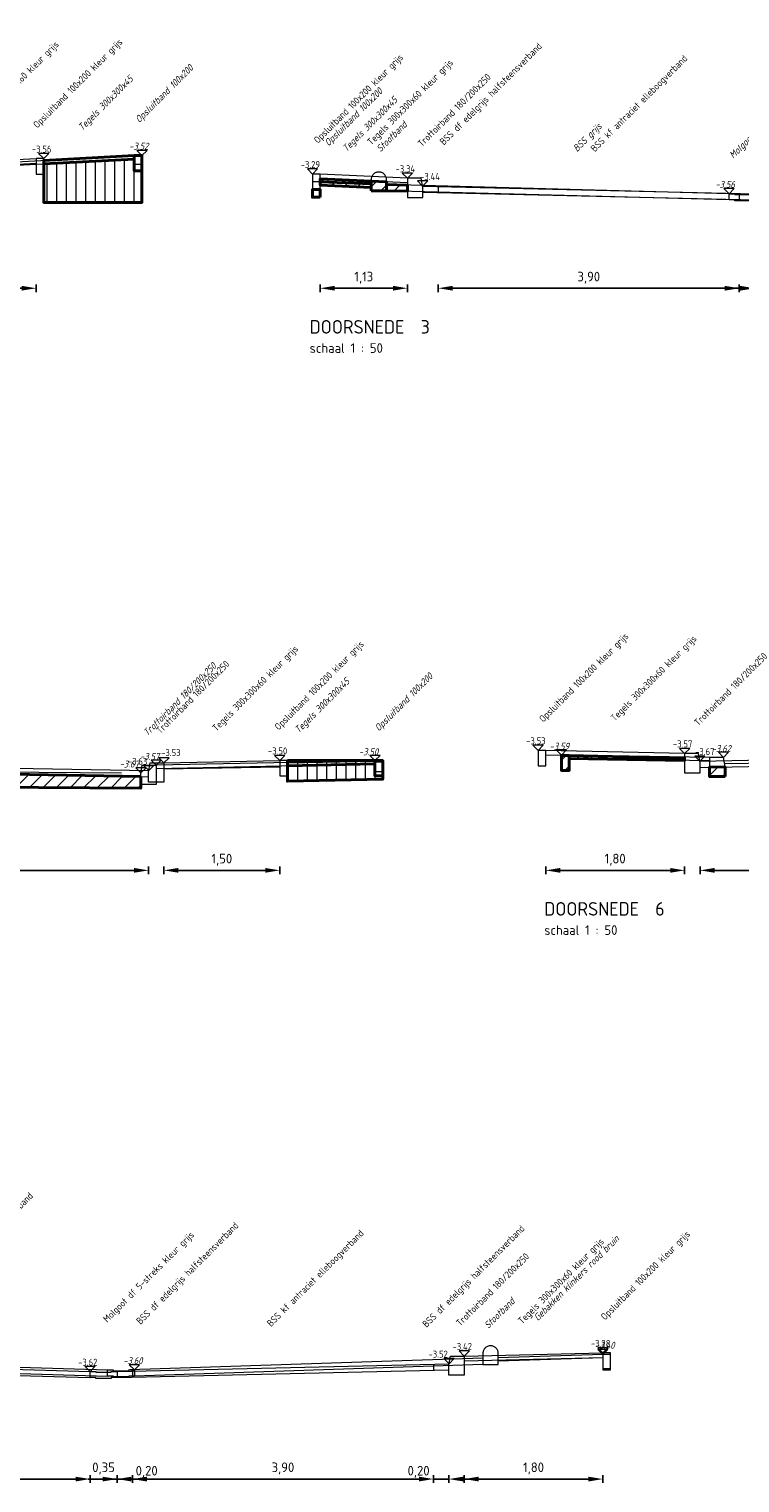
# Model space of a CAD drawing. Header units: metres. Extents: x 162359 to 162848, y 502589 to 502892.
# Tile 11 of 49: x 162817 to 162827, y 502689 to 502708. Entities that reach past the tile are written whole.
import ezdxf

# ---------------------------------------------------------------- set-up
doc = ezdxf.new("R2010")
doc.units = ezdxf.units.M
doc.linetypes.add('DGN2', pattern=[10.152526, 5.076263, -5.076263])
for name, color, linetype, lineweight in [('DD-LIJNDIKTE25', 7, 'Continuous', 13), ('N-BH-GW-GROND_ZAND_CUNETZAND-WERK-A', 7, 'Continuous', 40), ('N-WB-TEKST18', 7, 'Continuous', 13), ('N-WE-GW-OPHOGING-WERK-A-50', 92, 'Continuous', 18), ('V-BH-VH-KANTOPSLUITING_TROTTOIRBAND-SD', 6, 'Continuous', 30), ('V-WB-VERHARDING-MATERIAALGRENS', 6, 'DGN2', 0), ('X-XX-AL-M', 7, 'Continuous', 18), ('X-XX-AL-T25', 7, 'Continuous', 25), ('X-XX-AL-T35', 50, 'Continuous', 35)]:
    doc.layers.add(name, color=color, linetype=linetype, lineweight=lineweight)
doc.styles.add('ISO', font='isocp3.shx', dxfattribs={"height": 0.36})
doc.styles.add('NLCS-ISO-M50-T25', font='NLCS-ISO.ttf', dxfattribs={"height": 0.125})
doc.styles.add('NLCS-ISO-M50-T35', font='NLCS-ISO.ttf', dxfattribs={"height": 0.175})
doc.styles.add('StyleNLCS-ISO', font='NLCS-ISO.ttf')
doc.dimstyles.new('NLCS-T25-PIJL', dxfattribs={"dimscale": 20, "dimtxt": 0.0025, "dimasz": 0.00375, "dimexe": 0.001, "dimexo": 0.001, "dimgap": 0.00125, "dimtad": 1, "dimzin": 3, "dimtxsty": 'StyleNLCS-ISO', "dimsah": 1, "dimcen": 0, "dimadec": 0, "dimazin": 3, "dimtfac": 1, "dimtmove": 2, "dimatfit": 3, "dimfxl": 0.001, "dimfxlon": 1, "dimtolj": 1, "dimtzin": 0, "dimarcsym": 0})
pattern_1 = [(225, (0, 0), (0.088388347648, -0.088388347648), [])]
pattern_2 = [(90, (0, 0), (-0.125, 5e-12), [])]
pattern_3 = [(180, (0, 0), (-1e-17, -0.125), [])]

# ---------------------------------------------------------------- blocks, each defined once
blk = doc.blocks.new('*D248')
at = {"layer": 'X-XX-AL-M', "color": 0, "lineweight": -2, "transparency": 16777216}
for p, q in [((162815.981, 502704.691), (162815.981, 502704.591)), ((162817.293, 502704.641), (162816.168, 502704.641)), ((162817.481, 502704.691), (162817.481, 502704.591))]:
    blk.add_line(p, q, dxfattribs=at)
at = {"layer": 'X-XX-AL-M', "color": 0, "transparency": 16777216}
for points in [[(162816.168, 502704.672), (162816.168, 502704.61), (162815.981, 502704.641)], [(162817.293, 502704.672), (162817.293, 502704.61), (162817.481, 502704.641)]]:
    blk.add_solid(points, dxfattribs=at)
at = {"layer": 'X-XX-AL-M', "color": 7, "transparency": 16777216, "insert": (162816.731, 502704.778), "char_height": 0.125, "attachment_point": 5, "style": 'StyleNLCS-ISO'}
blk.add_mtext('\\A1;1,50', dxfattribs=at)
blk = doc.blocks.new('*D278')
at = {"layer": 'X-XX-AL-M', "color": 0, "lineweight": -2, "transparency": 16777216}
for p, q in [((162821.163, 502704.691), (162821.163, 502704.591)), ((162822.106, 502704.641), (162821.351, 502704.641)), ((162822.293, 502704.691), (162822.293, 502704.591))]:
    blk.add_line(p, q, dxfattribs=at)
at = {"layer": 'X-XX-AL-M', "color": 0, "transparency": 16777216}
for points in [[(162821.351, 502704.672), (162821.351, 502704.61), (162821.163, 502704.641)], [(162822.106, 502704.672), (162822.106, 502704.61), (162822.293, 502704.641)]]:
    blk.add_solid(points, dxfattribs=at)
at = {"layer": 'X-XX-AL-M', "color": 7, "transparency": 16777216, "insert": (162821.728, 502704.778), "char_height": 0.125, "attachment_point": 5, "style": 'StyleNLCS-ISO'}
blk.add_mtext('\\A1;1,13', dxfattribs=at)
blk = doc.blocks.new('*D279')
at = {"layer": 'X-XX-AL-M', "color": 0, "lineweight": -2, "transparency": 16777216}
for p, q in [((162822.693, 502704.691), (162822.693, 502704.591)), ((162826.406, 502704.641), (162822.881, 502704.641)), ((162826.594, 502704.691), (162826.594, 502704.591))]:
    blk.add_line(p, q, dxfattribs=at)
at = {"layer": 'X-XX-AL-M', "color": 0, "transparency": 16777216}
for points in [[(162822.881, 502704.672), (162822.881, 502704.61), (162822.693, 502704.641)], [(162826.406, 502704.672), (162826.406, 502704.61), (162826.594, 502704.641)]]:
    blk.add_solid(points, dxfattribs=at)
at = {"layer": 'X-XX-AL-M', "color": 7, "transparency": 16777216, "insert": (162824.644, 502704.778), "char_height": 0.125, "attachment_point": 5, "style": 'StyleNLCS-ISO'}
blk.add_mtext('\\A1;3,90', dxfattribs=at)
blk = doc.blocks.new('*D280')
at = {"layer": 'X-XX-AL-M', "color": 0, "lineweight": -2, "transparency": 16777216}
for p, q in [((162826.606, 502704.641), (162826.419, 502704.641)), ((162826.794, 502704.691), (162826.794, 502704.591)), ((162827.144, 502704.641), (162826.794, 502704.641)), ((162827.144, 502704.691), (162827.144, 502704.591)), ((162827.331, 502704.641), (162827.519, 502704.641))]:
    blk.add_line(p, q, dxfattribs=at)
at = {"layer": 'X-XX-AL-M', "color": 0, "transparency": 16777216}
for points in [[(162826.606, 502704.672), (162826.606, 502704.61), (162826.794, 502704.641)], [(162827.331, 502704.672), (162827.331, 502704.61), (162827.144, 502704.641)]]:
    blk.add_solid(points, dxfattribs=at)
at = {"layer": 'X-XX-AL-M', "color": 7, "transparency": 16777216, "insert": (162826.969, 502704.823), "char_height": 0.125, "attachment_point": 5, "style": 'StyleNLCS-ISO'}
blk.add_mtext('\\A1;0,35', dxfattribs=at)
blk = doc.blocks.new('*D300')
at = {"layer": 'X-XX-AL-M', "color": 0, "lineweight": -2, "transparency": 16777216}
for p, q in [((162813.438, 502697.144), (162813.438, 502697.044)), ((162818.75, 502697.094), (162813.626, 502697.094)), ((162818.938, 502697.144), (162818.938, 502697.044))]:
    blk.add_line(p, q, dxfattribs=at)
at = {"layer": 'X-XX-AL-M', "color": 0, "transparency": 16777216}
for points in [[(162813.626, 502697.125), (162813.626, 502697.063), (162813.438, 502697.094)], [(162818.75, 502697.125), (162818.75, 502697.063), (162818.938, 502697.094)]]:
    blk.add_solid(points, dxfattribs=at)
at = {"layer": 'X-XX-AL-M', "color": 7, "transparency": 16777216, "insert": (162816.188, 502697.232), "char_height": 0.125, "attachment_point": 5, "style": 'StyleNLCS-ISO'}
blk.add_mtext('\\A1;5,50', dxfattribs=at)
blk = doc.blocks.new('*D301')
at = {"layer": 'X-XX-AL-M', "color": 0, "lineweight": -2, "transparency": 16777216}
for p, q in [((162819.138, 502697.144), (162819.138, 502697.044)), ((162820.45, 502697.094), (162819.325, 502697.094)), ((162820.638, 502697.144), (162820.638, 502697.044))]:
    blk.add_line(p, q, dxfattribs=at)
at = {"layer": 'X-XX-AL-M', "color": 0, "transparency": 16777216}
for points in [[(162819.325, 502697.125), (162819.325, 502697.063), (162819.138, 502697.094)], [(162820.45, 502697.125), (162820.45, 502697.063), (162820.638, 502697.094)]]:
    blk.add_solid(points, dxfattribs=at)
at = {"layer": 'X-XX-AL-M', "color": 7, "transparency": 16777216, "insert": (162819.888, 502697.232), "char_height": 0.125, "attachment_point": 5, "style": 'StyleNLCS-ISO'}
blk.add_mtext('\\A1;1,50', dxfattribs=at)
blk = doc.blocks.new('*D173')
at = {"layer": 'X-XX-AL-M', "color": 0, "lineweight": -2, "transparency": 16777216}
for p, q in [((162824.086, 502697.144), (162824.086, 502697.044)), ((162825.699, 502697.094), (162824.274, 502697.094)), ((162825.886, 502697.144), (162825.886, 502697.044))]:
    blk.add_line(p, q, dxfattribs=at)
at = {"layer": 'X-XX-AL-M', "color": 0, "transparency": 16777216}
for points in [[(162824.274, 502697.125), (162824.274, 502697.063), (162824.086, 502697.094)], [(162825.699, 502697.125), (162825.699, 502697.063), (162825.886, 502697.094)]]:
    blk.add_solid(points, dxfattribs=at)
at = {"layer": 'X-XX-AL-M', "color": 7, "transparency": 16777216, "insert": (162824.986, 502697.232), "char_height": 0.125, "attachment_point": 5, "style": 'StyleNLCS-ISO'}
blk.add_mtext('\\A1;1,80', dxfattribs=at)
blk = doc.blocks.new('*D174')
at = {"layer": 'X-XX-AL-M', "color": 0, "lineweight": -2, "transparency": 16777216}
for p, q in [((162826.086, 502697.144), (162826.086, 502697.044)), ((162831.698, 502697.094), (162826.274, 502697.094)), ((162831.886, 502697.144), (162831.886, 502697.044))]:
    blk.add_line(p, q, dxfattribs=at)
at = {"layer": 'X-XX-AL-M', "color": 0, "transparency": 16777216}
for points in [[(162826.274, 502697.125), (162826.274, 502697.063), (162826.086, 502697.094)], [(162831.698, 502697.125), (162831.698, 502697.063), (162831.886, 502697.094)]]:
    blk.add_solid(points, dxfattribs=at)
at = {"layer": 'X-XX-AL-M', "color": 7, "transparency": 16777216, "insert": (162828.986, 502697.232), "char_height": 0.125, "attachment_point": 5, "style": 'StyleNLCS-ISO'}
blk.add_mtext('\\A1;5,80', dxfattribs=at)
blk = doc.blocks.new('*D167')
at = {"layer": 'X-XX-AL-M', "color": 0, "lineweight": -2, "transparency": 16777216}
for p, q in [((162813.322, 502689.252), (162813.322, 502689.152)), ((162817.992, 502689.202), (162813.51, 502689.202)), ((162818.18, 502689.252), (162818.18, 502689.152))]:
    blk.add_line(p, q, dxfattribs=at)
at = {"layer": 'X-XX-AL-M', "color": 0, "transparency": 16777216}
for points in [[(162813.51, 502689.233), (162813.51, 502689.171), (162813.322, 502689.202)], [(162817.992, 502689.233), (162817.992, 502689.171), (162818.18, 502689.202)]]:
    blk.add_solid(points, dxfattribs=at)
at = {"layer": 'X-XX-AL-M', "color": 7, "transparency": 16777216, "insert": (162815.751, 502689.34), "char_height": 0.125, "attachment_point": 5, "style": 'StyleNLCS-ISO'}
blk.add_mtext('\\A1;4,86', dxfattribs=at)
blk = doc.blocks.new('*D168')
at = {"layer": 'X-XX-AL-M', "color": 0, "lineweight": -2, "transparency": 16777216}
for p, q in [((162817.992, 502689.202), (162817.805, 502689.202)), ((162818.18, 502689.252), (162818.18, 502689.152)), ((162818.53, 502689.202), (162818.18, 502689.202)), ((162818.53, 502689.252), (162818.53, 502689.152)), ((162818.717, 502689.202), (162818.905, 502689.202))]:
    blk.add_line(p, q, dxfattribs=at)
at = {"layer": 'X-XX-AL-M', "color": 0, "transparency": 16777216}
for points in [[(162817.992, 502689.233), (162817.992, 502689.171), (162818.18, 502689.202)], [(162818.717, 502689.233), (162818.717, 502689.171), (162818.53, 502689.202)]]:
    blk.add_solid(points, dxfattribs=at)
at = {"layer": 'X-XX-AL-M', "color": 7, "transparency": 16777216, "insert": (162818.355, 502689.34), "char_height": 0.125, "attachment_point": 5, "style": 'StyleNLCS-ISO'}
blk.add_mtext('\\A1;0,35', dxfattribs=at)
blk = doc.blocks.new('*D169')
at = {"layer": 'X-XX-AL-M', "color": 0, "lineweight": -2, "transparency": 16777216}
for p, q in [((162818.342, 502689.202), (162818.155, 502689.202)), ((162818.53, 502689.252), (162818.53, 502689.152)), ((162818.53, 502689.202), (162818.73, 502689.202)), ((162818.73, 502689.252), (162818.73, 502689.152)), ((162818.917, 502689.202), (162819.105, 502689.202))]:
    blk.add_line(p, q, dxfattribs=at)
at = {"layer": 'X-XX-AL-M', "color": 0, "transparency": 16777216}
for points in [[(162818.342, 502689.233), (162818.342, 502689.171), (162818.53, 502689.202)], [(162818.917, 502689.233), (162818.917, 502689.171), (162818.73, 502689.202)]]:
    blk.add_solid(points, dxfattribs=at)
at = {"layer": 'X-XX-AL-M', "color": 7, "transparency": 16777216, "insert": (162818.914, 502689.296), "char_height": 0.125, "attachment_point": 5, "style": 'StyleNLCS-ISO'}
blk.add_mtext('\\A1;0,20', dxfattribs=at)
blk = doc.blocks.new('*D170')
at = {"layer": 'X-XX-AL-M', "color": 0, "lineweight": -2, "transparency": 16777216}
for p, q in [((162818.73, 502689.252), (162818.73, 502689.152)), ((162822.443, 502689.202), (162818.917, 502689.202)), ((162822.63, 502689.252), (162822.63, 502689.152))]:
    blk.add_line(p, q, dxfattribs=at)
at = {"layer": 'X-XX-AL-M', "color": 0, "transparency": 16777216}
for points in [[(162818.917, 502689.233), (162818.917, 502689.171), (162818.73, 502689.202)], [(162822.443, 502689.233), (162822.443, 502689.171), (162822.63, 502689.202)]]:
    blk.add_solid(points, dxfattribs=at)
at = {"layer": 'X-XX-AL-M', "color": 7, "transparency": 16777216, "insert": (162820.68, 502689.34), "char_height": 0.125, "attachment_point": 5, "style": 'StyleNLCS-ISO'}
blk.add_mtext('\\A1;3,90', dxfattribs=at)
blk = doc.blocks.new('*D171')
at = {"layer": 'X-XX-AL-M', "color": 0, "lineweight": -2, "transparency": 16777216}
for p, q in [((162822.443, 502689.202), (162822.255, 502689.202)), ((162822.63, 502689.252), (162822.63, 502689.152)), ((162822.63, 502689.202), (162822.83, 502689.202)), ((162822.83, 502689.252), (162822.83, 502689.152)), ((162823.018, 502689.202), (162823.205, 502689.202))]:
    blk.add_line(p, q, dxfattribs=at)
at = {"layer": 'X-XX-AL-M', "color": 0, "transparency": 16777216}
for points in [[(162822.443, 502689.233), (162822.443, 502689.171), (162822.63, 502689.202)], [(162823.018, 502689.233), (162823.018, 502689.171), (162822.83, 502689.202)]]:
    blk.add_solid(points, dxfattribs=at)
at = {"layer": 'X-XX-AL-M', "color": 7, "transparency": 16777216, "insert": (162822.438, 502689.296), "char_height": 0.125, "attachment_point": 5, "style": 'StyleNLCS-ISO'}
blk.add_mtext('\\A1;0,20', dxfattribs=at)
blk = doc.blocks.new('*D172')
at = {"layer": 'X-XX-AL-M', "color": 0, "lineweight": -2, "transparency": 16777216}
for p, q in [((162823.03, 502689.252), (162823.03, 502689.152)), ((162824.639, 502689.202), (162823.218, 502689.202)), ((162824.826, 502689.252), (162824.826, 502689.152))]:
    blk.add_line(p, q, dxfattribs=at)
at = {"layer": 'X-XX-AL-M', "color": 0, "transparency": 16777216}
for points in [[(162823.218, 502689.233), (162823.218, 502689.171), (162823.03, 502689.202)], [(162824.639, 502689.233), (162824.639, 502689.171), (162824.826, 502689.202)]]:
    blk.add_solid(points, dxfattribs=at)
at = {"layer": 'X-XX-AL-M', "color": 7, "transparency": 16777216, "insert": (162823.928, 502689.34), "char_height": 0.125, "attachment_point": 5, "style": 'StyleNLCS-ISO'}
blk.add_mtext('\\A1;1,80', dxfattribs=at)

msp = doc.modelspace()

# ---------------------------------------------------------------- hatches: boundary and pattern name
at = {"layer": 'N-WE-GW-OPHOGING-WERK-A-50'}
h = msp.add_hatch(dxfattribs=at)
h.set_pattern_fill('AGW-WERK_ONTGRAVEN-SO', color=256, scale=0.025, angle=315, pattern_type=2)
h.set_pattern_definition(pattern_2)
h.paths.add_polyline_path([(162818.753, 502706.316), (162818.753, 502706.161), (162818.853, 502706.161), (162818.853, 502705.753), (162817.581, 502705.753), (162817.581, 502706.253)])
h = msp.add_hatch(dxfattribs=at)
h.set_pattern_fill('AGW-WERK_ONTGRAVEN-SO', color=256, scale=0.025, angle=45, pattern_type=2)
h.set_pattern_definition(pattern_3)
h.paths.add_polyline_path([(162818.755, 502706.316), (162818.753, 502706.316), (162818.753, 502706.361), (162818.853, 502706.361), (162818.853, 502706.161), (162818.753, 502706.161), (162818.753, 502706.316)])
h = msp.add_hatch(dxfattribs=at)
h.set_pattern_fill('AGW-WERK_ONTGRAVEN-SO', color=256, scale=0.025, angle=90, pattern_type=2)
h.set_pattern_definition(pattern_1)
h.paths.add_polyline_path([(162821.823, 502705.993), (162821.163, 502706.021), (162821.163, 502706.06), (162821.823, 502706.029)])
h = msp.add_hatch(dxfattribs=at)
h.set_pattern_fill('AGW-WERK_ONTGRAVEN-SO', color=256, scale=0.025, angle=90, pattern_type=2)
h.set_pattern_definition(pattern_1)
h.paths.add_polyline_path([(162821.163, 502705.821), (162821.063, 502705.821), (162821.063, 502705.921), (162821.163, 502705.921)])
h = msp.add_hatch(dxfattribs=at)
h.set_pattern_fill('AGW-WERK_ONTGRAVEN-SO', color=256, scale=0.025, angle=90, pattern_type=2)
h.set_pattern_definition(pattern_1)
h.paths.add_polyline_path([(162821.823, 502705.948), (162821.163, 502705.976), (162821.163, 502706.021), (162821.823, 502705.993)])
h = msp.add_hatch(dxfattribs=at)
h.set_pattern_fill('AGW-WERK_ONTGRAVEN-SO', color=256, scale=0.025, angle=90, pattern_type=2)
h.set_pattern_definition(pattern_1)
h.paths.add_polyline_path([(162821.823, 502705.905), (162821.823, 502706.029), (162822.023, 502706.019), (162822.023, 502705.905)])
h = msp.add_hatch(dxfattribs=at)
h.set_pattern_fill('AGW-WERK_ONTGRAVEN-SO', color=256, scale=0.025, angle=90, pattern_type=2)
h.set_pattern_definition(pattern_1)
h.paths.add_polyline_path([(162822.023, 502705.905), (162822.023, 502705.985), (162822.293, 502705.978), (162822.293, 502705.898)])
h = msp.add_hatch(dxfattribs=at)
h.set_pattern_fill('AGW-WERK_ONTGRAVEN-SO', color=256, scale=0.025, angle=315, pattern_type=2)
h.set_pattern_definition(pattern_2)
h.paths.add_polyline_path([(162821.873, 502698.518), (162821.873, 502698.473), (162820.738, 502698.45), (162820.738, 502698.495)])
h = msp.add_hatch(dxfattribs=at)
h.set_pattern_fill('AGW-WERK_ONTGRAVEN-SO', color=256, scale=0.025, angle=315, pattern_type=2)
h.set_pattern_definition(pattern_2)
h.paths.add_polyline_path([(162820.738, 502698.518), (162821.873, 502698.518), (162820.738, 502698.495)], flags=17)
h = msp.add_hatch(dxfattribs=at)
h.set_pattern_fill('AGW-WERK_ONTGRAVEN-SO', color=256, scale=0.025, angle=45, pattern_type=2)
h.set_pattern_definition(pattern_3)
h.paths.add_polyline_path([(162821.873, 502698.518), (162821.973, 502698.518), (162821.973, 502698.318), (162821.873, 502698.318)])
h = msp.add_hatch(dxfattribs=at)
h.set_pattern_fill('AGW-WERK_ONTGRAVEN-SO', color=256, scale=0.025, angle=90, pattern_type=2)
h.set_pattern_definition(pattern_1)
h.paths.add_polyline_path([(162824.39, 502698.582), (162824.39, 502698.389), (162824.29, 502698.389), (162824.29, 502698.585)])
h = msp.add_hatch(dxfattribs=at)
h.set_pattern_fill('AGW-WERK_ONTGRAVEN-SO', color=256, scale=0.025, angle=90, pattern_type=2)
h.set_pattern_definition(pattern_1)
h.paths.add_polyline_path([(162824.39, 502698.544), (162824.39, 502698.582), (162825.886, 502698.549), (162825.886, 502698.519)])
h = msp.add_hatch(dxfattribs=at)
h.set_pattern_fill('AGW-WERK_ONTGRAVEN-SO', color=256, scale=0.025, angle=90, pattern_type=2)
h.set_pattern_definition(pattern_1)
h.paths.add_polyline_path([(162814.883, 502698.176), (162814.803, 502698.332), (162813.516, 502698.309), (162813.516, 502698.174)])
h.paths.add_polyline_path([(162815.937, 502698.353), (162815.848, 502698.177), (162816.181, 502698.178), (162818.837, 502698.158), (162818.837, 502698.309), (162816.19, 502698.358)])
h = msp.add_hatch(dxfattribs=at)
h.set_pattern_fill('AGW-WERK_ONTGRAVEN-SO', color=256, scale=0.025, angle=315, pattern_type=2)
h.set_pattern_definition(pattern_2)
h.paths.add_polyline_path([(162821.873, 502698.473), (162821.873, 502698.318), (162821.973, 502698.318), (162821.973, 502698.275), (162820.738, 502698.25), (162820.738, 502698.45)])
h = msp.add_hatch(dxfattribs=at)
h.set_pattern_fill('AGW-WERK_ONTGRAVEN-SO', color=256, scale=0.025, angle=90, pattern_type=2)
h.set_pattern_definition(pattern_1)
h.paths.add_polyline_path([(162826.41, 502698.309), (162826.21, 502698.309), (162826.21, 502698.432), (162826.41, 502698.436)])

# ---------------------------------------------------------------- linework, layer by layer
at = {"layer": 'DD-LIJNDIKTE25'}
for p, q in [((162815.981, 502706.251), (162817.481, 502706.321)), ((162822.293, 502706.066), (162821.163, 502706.121)), ((162822.293, 502706.006), (162821.163, 502706.06)), ((162822.49, 502705.966), (162826.794, 502705.866)), ((162822.493, 502705.886), (162826.794, 502705.786)), ((162822.693, 502705.961), (162822.693, 502705.881)), ((162826.594, 502705.871), (162826.594, 502705.791)), ((162819.138, 502698.488), (162820.638, 502698.518)), ((162825.886, 502698.609), (162824.086, 502698.649)), ((162825.886, 502698.549), (162824.086, 502698.589)), ((162819.138, 502698.408), (162820.638, 502698.438)), ((162820.738, 502698.318), (162820.738, 502698.25)), ((162821.973, 502698.318), (162821.973, 502698.275)), ((162820.738, 502698.25), (162821.973, 502698.275)), ((162823.03, 502690.797), (162824.826, 502690.837)), ((162823.03, 502690.737), (162824.826, 502690.777)), ((162818.53, 502690.597), (162822.834, 502690.697)), ((162818.53, 502690.517), (162822.83, 502690.617)), ((162818.73, 502690.602), (162818.73, 502690.522)), ((162822.63, 502690.693), (162822.63, 502690.613))]:
    msp.add_line(p, q, dxfattribs=at)
at = {"layer": 'DD-LIJNDIKTE25', "flags": 128}
for points in [[(162817.481, 502706.121), (162817.581, 502706.121), (162817.581, 502706.321), (162817.481, 502706.321), (162817.481, 502706.121)], [(162821.063, 502705.921), (162821.163, 502705.921), (162821.163, 502706.121), (162821.063, 502706.121), (162821.063, 502705.921)], [(162822.493, 502705.946), (162822.473, 502706.066), (162822.293, 502706.066), (162822.293, 502705.816), (162822.493, 502705.816), (162822.493, 502705.946)], [(162820.638, 502698.318), (162820.738, 502698.318), (162820.738, 502698.518), (162820.638, 502698.518), (162820.638, 502698.318)], [(162823.986, 502698.449), (162824.086, 502698.449), (162824.086, 502698.649), (162823.986, 502698.649), (162823.986, 502698.449)], [(162826.086, 502698.489), (162826.066, 502698.609), (162825.886, 502698.609), (162825.886, 502698.359), (162826.086, 502698.359), (162826.086, 502698.489)], [(162826.083, 502698.509), (162828.986, 502698.569), (162831.889, 502698.509)], [(162813.438, 502698.388), (162816.19, 502698.438), (162818.941, 502698.388)], [(162813.438, 502698.308), (162816.19, 502698.358), (162818.938, 502698.308)], [(162818.938, 502698.368), (162818.958, 502698.488), (162819.138, 502698.488), (162819.138, 502698.238), (162818.938, 502698.238), (162818.938, 502698.368)], [(162826.086, 502698.429), (162828.986, 502698.489), (162831.886, 502698.429)], [(162822.83, 502690.677), (162822.85, 502690.797), (162823.03, 502690.797), (162823.03, 502690.547), (162822.83, 502690.547), (162822.83, 502690.677)], [(162824.826, 502690.637), (162824.926, 502690.637), (162824.926, 502690.837), (162824.826, 502690.837), (162824.826, 502690.637)], [(162813.322, 502690.597), (162815.854, 502690.664), (162818.18, 502690.597)], [(162813.322, 502690.517), (162815.854, 502690.584), (162818.18, 502690.517)], [(162818.18, 502690.517), (162818.18, 502690.597), (162818.255, 502690.597), (162818.255, 502690.587), (162818.455, 502690.587), (162818.455, 502690.597), (162818.53, 502690.597), (162818.53, 502690.517), (162818.456, 502690.517), (162818.456, 502690.507), (162818.256, 502690.507), (162818.256, 502690.517), (162818.18, 502690.517)]]:
    msp.add_lwpolyline(points, dxfattribs=at)
at = {"layer": 'N-BH-GW-GROND_ZAND_CUNETZAND-WERK-A'}
for p, q in [((162821.823, 502706.029), (162821.823, 502705.948)), ((162820.738, 502698.518), (162821.973, 502698.518))]:
    msp.add_line(p, q, dxfattribs=at)
at = {"layer": 'N-BH-GW-GROND_ZAND_CUNETZAND-WERK-A', "flags": 128}
for points in [[(162818.753, 502706.361), (162818.753, 502706.316), (162817.581, 502706.253), (162817.581, 502706.299), (162818.753, 502706.361)], [(162818.753, 502706.161), (162818.853, 502706.161), (162818.853, 502705.753), (162817.581, 502705.753), (162817.581, 502706.253)], [(162818.753, 502706.361), (162818.853, 502706.361), (162818.853, 502706.161), (162818.753, 502706.161), (162818.753, 502706.316), (162818.755, 502706.316), (162818.753, 502706.316)], [(162821.163, 502706.021), (162821.163, 502706.06), (162821.823, 502706.029)], [(162821.163, 502705.821), (162821.063, 502705.821), (162821.063, 502705.921), (162821.163, 502705.921), (162821.163, 502705.821)], [(162821.823, 502705.948), (162821.163, 502705.976), (162821.163, 502706.021), (162821.823, 502705.993)], [(162821.823, 502705.905), (162821.823, 502706.029), (162822.023, 502706.019), (162822.023, 502705.905), (162821.823, 502705.905)], [(162822.023, 502705.905), (162822.023, 502705.985), (162822.293, 502705.978), (162822.293, 502705.898), (162822.023, 502705.905)], [(162821.873, 502698.473), (162820.738, 502698.45), (162820.738, 502698.495), (162821.873, 502698.518)], [(162821.873, 502698.518), (162820.738, 502698.495), (162820.738, 502698.518)], [(162821.873, 502698.518), (162821.973, 502698.518), (162821.973, 502698.318), (162821.873, 502698.318), (162821.873, 502698.518)], [(162824.39, 502698.582), (162824.39, 502698.389), (162824.29, 502698.389), (162824.29, 502698.585), (162824.39, 502698.582)], [(162824.39, 502698.544), (162824.39, 502698.582), (162825.886, 502698.549), (162825.886, 502698.519), (162824.39, 502698.544)], [(162818.837, 502698.309), (162818.837, 502698.158), (162816.181, 502698.178), (162815.848, 502698.177), (162815.937, 502698.353)], [(162815.937, 502698.353), (162816.19, 502698.358), (162818.837, 502698.309)], [(162821.973, 502698.318), (162821.973, 502698.275), (162820.738, 502698.25), (162820.738, 502698.45), (162821.873, 502698.473), (162821.873, 502698.318)], [(162826.41, 502698.309), (162826.21, 502698.309), (162826.21, 502698.432), (162826.41, 502698.436), (162826.41, 502698.309)]]:
    msp.add_lwpolyline(points, dxfattribs=at)
at = {"layer": 'N-WB-TEKST18', "flags": 128}
for points in [[(162817.581, 502706.321), (162817.647, 502706.387), (162817.514, 502706.387), (162817.581, 502706.321)], [(162821.063, 502706.121), (162821.129, 502706.187), (162820.997, 502706.187), (162821.063, 502706.121)], [(162822.293, 502706.066), (162822.36, 502706.132), (162822.227, 502706.132), (162822.293, 502706.066)], [(162822.49, 502705.966), (162822.556, 502706.032), (162822.424, 502706.032), (162822.49, 502705.966)], [(162823.986, 502698.649), (162824.052, 502698.715), (162823.92, 502698.715), (162823.986, 502698.649)], [(162819.138, 502698.488), (162819.204, 502698.554), (162819.072, 502698.554), (162819.138, 502698.488)], [(162820.638, 502698.518), (162820.704, 502698.584), (162820.572, 502698.584), (162820.638, 502698.518)], [(162825.886, 502698.609), (162825.952, 502698.675), (162825.82, 502698.675), (162825.886, 502698.609)], [(162826.083, 502698.509), (162826.149, 502698.575), (162826.017, 502698.575), (162826.083, 502698.509)], [(162818.941, 502698.388), (162818.875, 502698.454), (162819.007, 502698.454), (162818.941, 502698.388)], [(162823.03, 502690.797), (162823.096, 502690.864), (162822.964, 502690.864), (162823.03, 502690.797)], [(162824.826, 502690.837), (162824.893, 502690.904), (162824.76, 502690.904), (162824.826, 502690.837)], [(162818.18, 502690.597), (162818.114, 502690.664), (162818.246, 502690.664), (162818.18, 502690.597)], [(162822.834, 502690.697), (162822.9, 502690.764), (162822.767, 502690.764), (162822.834, 502690.697)]]:
    msp.add_lwpolyline(points, dxfattribs=at)
at = {"layer": 'V-BH-VH-KANTOPSLUITING_TROTTOIRBAND-SD', "linetype": 'DGN2', "lineweight": 0}
for p, q in [((162816.113, 502706.221), (162818.753, 502706.361)), ((162816.113, 502706.176), (162818.755, 502706.316)), ((162821.823, 502705.948), (162821.161, 502705.976)), ((162821.823, 502705.993), (162821.163, 502706.021)), ((162826.462, 502705.866), (162822.023, 502705.985)), ((162826.462, 502705.786), (162822.023, 502705.905)), ((162819.037, 502698.461), (162821.873, 502698.518)), ((162826.21, 502698.559), (162824.39, 502698.589)), ((162826.21, 502698.514), (162824.39, 502698.544)), ((162819.037, 502698.416), (162821.873, 502698.473)), ((162818.837, 502698.208), (162818.837, 502698.158)), ((162824.826, 502690.819), (162823.471, 502690.775)), ((162824.826, 502690.774), (162823.471, 502690.73)), ((162823.271, 502690.768), (162818.696, 502690.617)), ((162823.271, 502690.686), (162818.758, 502690.538))]:
    msp.add_line(p, q, dxfattribs=at)
at = {"layer": 'V-BH-VH-KANTOPSLUITING_TROTTOIRBAND-SD', "linetype": 'DGN2', "lineweight": 0, "flags": 128}
for points in [[(162818.753, 502706.161), (162818.853, 502706.161), (162818.853, 502706.361), (162818.753, 502706.361), (162818.753, 502706.161)], [(162821.063, 502705.821), (162821.163, 502705.821), (162821.163, 502706.021), (162821.063, 502706.021), (162821.063, 502705.821)], [(162826.462, 502705.786), (162826.462, 502705.866), (162826.537, 502705.866), (162826.537, 502705.856), (162826.737, 502705.856), (162826.737, 502705.866), (162826.812, 502705.866), (162826.812, 502705.786), (162826.738, 502705.786), (162826.738, 502705.776), (162826.538, 502705.776), (162826.538, 502705.786), (162826.462, 502705.786)], [(162821.873, 502698.318), (162821.973, 502698.318), (162821.973, 502698.518), (162821.873, 502698.518), (162821.873, 502698.318)], [(162824.29, 502698.389), (162824.39, 502698.389), (162824.39, 502698.589), (162824.29, 502698.589), (162824.29, 502698.389)], [(162826.41, 502698.439), (162826.39, 502698.559), (162826.21, 502698.559), (162826.21, 502698.309), (162826.41, 502698.309), (162826.41, 502698.439)], [(162826.403, 502698.479), (162827.874, 502698.499), (162829.358, 502698.549), (162831.923, 502698.509)], [(162813.512, 502698.374), (162816.182, 502698.378), (162818.84, 502698.358)], [(162818.837, 502698.338), (162818.857, 502698.458), (162819.037, 502698.458), (162819.037, 502698.208), (162818.837, 502698.208), (162818.837, 502698.338)], [(162813.516, 502698.174), (162816.181, 502698.178), (162818.837, 502698.158)], [(162824.826, 502690.619), (162824.926, 502690.619), (162824.926, 502690.819), (162824.826, 502690.819), (162824.826, 502690.619)], [(162813.82, 502690.657), (162814.865, 502690.724), (162818.406, 502690.617)], [(162813.82, 502690.577), (162814.866, 502690.644), (162818.406, 502690.537)], [(162818.406, 502690.537), (162818.406, 502690.617), (162818.481, 502690.617), (162818.481, 502690.607), (162818.681, 502690.607), (162818.681, 502690.617), (162818.756, 502690.617), (162818.756, 502690.537), (162818.682, 502690.537), (162818.682, 502690.527), (162818.482, 502690.527), (162818.482, 502690.537), (162818.406, 502690.537)]]:
    msp.add_lwpolyline(points, dxfattribs=at)
for points in [[(162821.823, 502705.905), (162822.023, 502705.905), (162822.023, 502706.048, 1), (162821.823, 502706.048), (162821.823, 502705.905)], [(162823.271, 502690.686), (162823.471, 502690.686), (162823.471, 502690.83, 1), (162823.271, 502690.83), (162823.271, 502690.686)]]:
    msp.add_lwpolyline(points, format="xyb", dxfattribs=at)
at = {"layer": 'V-WB-VERHARDING-MATERIAALGRENS', "flags": 128}
for points in [[(162818.853, 502706.361), (162818.919, 502706.427), (162818.786, 502706.427), (162818.853, 502706.361)], [(162826.462, 502705.866), (162826.528, 502705.932), (162826.396, 502705.932), (162826.462, 502705.866)], [(162819.037, 502698.458), (162819.103, 502698.524), (162818.971, 502698.524), (162819.037, 502698.458)], [(162821.873, 502698.518), (162821.94, 502698.584), (162821.807, 502698.584), (162821.873, 502698.518)], [(162824.29, 502698.589), (162824.356, 502698.655), (162824.223, 502698.655), (162824.29, 502698.589)], [(162826.39, 502698.559), (162826.456, 502698.625), (162826.324, 502698.625), (162826.39, 502698.559)], [(162818.84, 502698.358), (162818.906, 502698.424), (162818.774, 502698.424), (162818.84, 502698.358)], [(162824.826, 502690.817), (162824.893, 502690.884), (162824.76, 502690.884), (162824.826, 502690.817)], [(162818.756, 502690.617), (162818.822, 502690.684), (162818.689, 502690.684), (162818.756, 502690.617)]]:
    msp.add_lwpolyline(points, dxfattribs=at)
at = {"layer": 'X-XX-AL-M', "ltscale": 0.25}
for p, q in [((162815.984, 502706.191), (162817.481, 502706.261)), ((162817.581, 502706.121), (162817.581, 502705.753)), ((162818.853, 502706.161), (162818.853, 502705.753)), ((162817.581, 502705.753), (162818.853, 502705.753))]:
    msp.add_line(p, q, dxfattribs=at)

# ---------------------------------------------------------------- texts
at = {"layer": 'N-WB-TEKST18', "char_height": 0.09, "attachment_point": 7, "rotation": 45, "line_spacing_factor": 0.601667, "style": 'ISO'}
for s, insert in [('{\\C256;Opsluitband 100x200 kleur grijs}', (162817.515, 502706.691)), ('{\\C256;BSS df edelgrijs halfsteensverband}', (162822.784, 502706.47)), ('\\pxt19;{\\C256;Tegels 300x300x60 kleur grijs}', (162816.734, 502706.705)), ('{\\C256;Opsluitband 100x200 kleur grijs}', (162821.153, 502706.493)), ('{\\C256;BSS kf antraciet elleboogverband}', (162824.741, 502706.383)), ('\\pxt19;{\\C256;Tegels 300x300x60 kleur grijs}', (162821.845, 502706.469)), ('{\\C256;Trottoirband 180/200x250}', (162822.481, 502706.466)), ('{\\C256;Opsluitband 100x200 kleur grijs}', (162820.644, 502698.886)), ('{\\C256;Opsluitband 100x200 kleur grijs}', (162824.073, 502698.988)), ('\\pxt19;{\\C256;Tegels 300x300x60 kleur grijs}', (162825, 502699.001)), ('\\pxt19;{\\C256;Tegels 300x300x60 kleur grijs}', (162819.837, 502698.87)), ('{\\C256;Trottoirband 180/200x250}', (162826.064, 502698.96)), ('{\\C256;Trottoirband 180/200x250}', (162819.092, 502698.857)), ('{\\C256;Gebakken klinker Terra Marone keperverband}', (162815.816, 502691.192)), ('{\\C256;BSS df edelgrijs halfsteensverband}', (162818.852, 502691.181)), ('{\\C256;BSS kf antraciet elleboogverband}', (162820.545, 502691.151)), ('{\\C256;BSS df edelgrijs halfsteensverband}', (162822.56, 502691.141)), ('{\\C256;Opsluitband 100x200 kleur grijs}', (162824.873, 502691.237)), ('{\\C256;Molgoot df 5-streks kleur grijs}', (162818.422, 502691.206)), ('{\\C256;Trottoirband 180/200x250}', (162822.978, 502691.176)), ('\\pxt19;{\\C256;Tegels 300x300x60 kleur grijs}', (162823.8, 502691.185))]:
    msp.add_mtext(s, dxfattribs=dict(at, insert=insert))
at = {"layer": 'N-WB-TEKST18', "linetype": 'Continuous', "char_height": 0.09, "attachment_point": 3, "rotation": 360, "line_spacing_factor": 0.8, "style": 'ISO'}
for s, insert in [('{\\Fisocp|c0;\\C256;-3.56}', (162817.68, 502706.49)), ('{\\Fisocp|c0;\\C256;-3.29}', (162821.161, 502706.29)), ('{\\Fisocp|c0;\\C256;-3.34}', (162822.393, 502706.235)), ('{\\Fisocp|c0;\\C256;-3.44}', (162822.715, 502706.135)), ('{\\Fisocp|c0;\\C256;-3.50}', (162820.736, 502698.687)), ('{\\Fisocp|c0;\\C256;-3.53}', (162824.084, 502698.818)), ('{\\Fisocp|c0;\\C256;-3.57}', (162825.986, 502698.778)), ('{\\Fisocp|c0;\\C256;-3.63}', (162818.922, 502698.552)), ('{\\Fisocp|c0;\\C256;-3.53}', (162819.353, 502698.666)), ('{\\Fisocp|c0;\\C256;-3.67}', (162826.273, 502698.679)), ('{\\Fisocp|c0;\\C256;-3.42}', (162823.13, 502690.966)), ('{\\Fisocp|c0;\\C256;-3.38}', (162824.925, 502691.006)), ('{\\Fisocp|c0;\\C256;-3.52}', (162822.817, 502690.867)), ('{\\Fisocp|c0;\\C256;-3.62}', (162818.275, 502690.762))]:
    msp.add_mtext(s, dxfattribs=dict(at, insert=insert))
at = {"layer": 'V-WB-VERHARDING-MATERIAALGRENS', "char_height": 0.09, "attachment_point": 7, "line_spacing_factor": 0.8, "style": 'ISO'}
for s, insert, rotation in [('{\\Fisocp|c0;\\Q15;\\C256;Opsluitband 100x200}', (162818.837, 502706.759), 45), ('{\\Fisocp|c0;\\Q15;\\C256;Tegels 300x300x45}', (162818.097, 502706.656), 45), ('{\\Fisocp|c0;\\Q15;\\C256;Opsluitband 100x200}', (162821.29, 502706.457), 45), ('{\\Fisocp|c0;\\Q15;\\C256;Tegels 300x300x45}', (162821.523, 502706.383), 45), ('{\\Fisocp|c0;\\Q15;\\C256;Stootband}', (162821.944, 502706.399), 45), ('{\\Fisocp|c0;\\Q15;\\C256;Molgoot BSS}', (162826.537, 502706.296), 45), ('{\\Fisocp|c0;\\Q15;\\C256;BSS grijs}', (162824.512, 502706.383), 45), ('{\\Fisocp|c0;\\Q15;\\C256;-3.52}', (162818.687, 502706.438), 360), ('{\\Fisocp|c0;\\Q15;\\C256;-3.56}', (162826.284, 502705.943), 360), ('{\\Fisocp|c0;\\Q15;\\C256;Trottoirband 180/200x250}', (162818.922, 502698.828), 45), ('{\\Fisocp|c0;\\Q15;\\C256;Tegels 300x300x45}', (162820.903, 502698.845), 45), ('{\\Fisocp|c0;\\Q15;\\C256;Opsluitband 100x200}', (162821.941, 502698.871), 45), ('{\\Fisocp|c0;\\Q15;\\C256;-3.59}', (162824.135, 502698.658), 360), ('{\\Fisocp|c0;\\Q15;\\C256;-3.62}', (162826.236, 502698.628), 360), ('{\\Fisocp|c0;\\Q15;\\C256;-3.67}', (162818.562, 502698.427), 360), ('{\\Fisocp|c0;\\Q15;\\C256;-3.57}', (162818.827, 502698.526), 360), ('{\\Fisocp|c0;\\Q15;\\C256;-3.50}', (162821.664, 502698.586), 360), ('{\\Fisocp|c0;\\Q15;\\C256;Gebakken klinkers rood bruin}', (162823.984, 502691.245), 45), ('{\\Fisocp|c0;\\Q15;\\C256;Stootband}', (162823.341, 502691.145), 45), ('{\\Fisocp|c0;\\Q15;\\C256;-3.40}', (162824.726, 502690.892), 360), ('{\\Fisocp|c0;\\Q15;\\C256;-3.60}', (162818.61, 502690.692), 360)]:
    msp.add_mtext(s, dxfattribs=dict(at, insert=insert, rotation=rotation))
at = {"layer": 'X-XX-AL-T25', "char_height": 0.125, "attachment_point": 7, "rotation": 360, "line_spacing_factor": 0.8, "style": 'NLCS-ISO-M50-T25'}
for insert in [(162821.026, 502703.803), (162824.066, 502696.257)]:
    msp.add_mtext('{\\C256;schaal 1 : 50}', dxfattribs=dict(at, insert=insert))
at = {"layer": 'X-XX-AL-T35', "char_height": 0.175, "attachment_point": 7, "rotation": 360, "line_spacing_factor": 0.8, "style": 'NLCS-ISO-M50-T35'}
for s, insert in [('{\\C256;DOORSNEDE  3}', (162821.026, 502704.053)), ('{\\C256;DOORSNEDE  6}', (162824.066, 502696.507))]:
    msp.add_mtext(s, dxfattribs=dict(at, insert=insert))

# ---------------------------------------------------------------- dimensions: what is measured, and where the dimension line sits
at = {"layer": 'X-XX-AL-M'}
for base, p1, p2, angle, override, picture, middle in [((162821.163, 502704.641), (162822.293, 502705.157), (162821.163, 502705.162), 360, {"dimscale": 1, "dimtxt": 0.125, "dimasz": 0.1875, "dimexe": 0.05, "dimgap": 0.0625, "dimtad": 1, "dimjust": 0, "dimtih": 0, "dimtoh": 0, "dimlfac": 1, "dimtxsty": 'StyleNLCS-ISO', "dimsah": 1, "dimcen": 0, "dimse1": 0, "dimse2": 0, "dimclrt": 7, "dimtol": 0, "dimtfac": 1, "dimtofl": 1, "dimatfit": 3, "dimfxl": 0.05, "dimfxlon": 1, "dimfrac": 1}, '*D278', (162821.728, 502704.778)), ((162815.981, 502704.641), (162817.481, 502704.923), (162815.981, 502704.993), 360, {"dimscale": 1, "dimtxt": 0.125, "dimasz": 0.1875, "dimexe": 0.05, "dimgap": 0.0625, "dimclrt": 7, "dimfxl": 0.05, "dimfrac": 1}, '*D248', (162816.731, 502704.778)), ((162822.693, 502704.641), (162826.594, 502704.955), (162822.693, 502705.046), 360, {"dimscale": 1, "dimtxt": 0.125, "dimasz": 0.1875, "dimexe": 0.05, "dimgap": 0.0625, "dimtad": 1, "dimjust": 0, "dimtih": 0, "dimtoh": 0, "dimlfac": 1, "dimtxsty": 'StyleNLCS-ISO', "dimsah": 1, "dimcen": 0, "dimse1": 0, "dimse2": 0, "dimclrt": 7, "dimtol": 0, "dimtfac": 1, "dimtofl": 1, "dimatfit": 3, "dimfxl": 0.05, "dimfxlon": 1, "dimfrac": 1}, '*D279', (162824.644, 502704.778)), ((162813.438, 502697.094), (162818.938, 502697.613), (162813.438, 502697.763), 360, {"dimscale": 1, "dimtxt": 0.125, "dimasz": 0.1875, "dimexe": 0.05, "dimgap": 0.0625, "dimtad": 1, "dimjust": 0, "dimtih": 0, "dimtoh": 0, "dimlfac": 1, "dimtxsty": 'StyleNLCS-ISO', "dimsah": 1, "dimcen": 0, "dimse1": 0, "dimse2": 0, "dimclrt": 7, "dimtol": 0, "dimtfac": 1, "dimtofl": 1, "dimatfit": 3, "dimfxl": 0.05, "dimfxlon": 1, "dimfrac": 1}, '*D300', (162816.188, 502697.232)), ((162824.086, 502697.094), (162825.886, 502697.678), (162824.086, 502697.768), 0, {"dimscale": 1, "dimtxt": 0.125, "dimasz": 0.1875, "dimexe": 0.05, "dimgap": 0.0625, "dimtad": 1, "dimjust": 0, "dimtih": 0, "dimtoh": 0, "dimlfac": 1, "dimtxsty": 'StyleNLCS-ISO', "dimsah": 1, "dimcen": 0, "dimse1": 0, "dimse2": 0, "dimclrt": 7, "dimtol": 0, "dimtfac": 1, "dimtofl": 1, "dimatfit": 3, "dimfxl": 0.05, "dimfxlon": 1, "dimfrac": 1}, '*D173', (162824.986, 502697.232)), ((162819.138, 502697.094), (162820.638, 502697.476), (162819.138, 502697.396), 0, {"dimscale": 1, "dimtxt": 0.125, "dimasz": 0.1875, "dimexe": 0.05, "dimgap": 0.0625, "dimtad": 1, "dimjust": 0, "dimtih": 0, "dimtoh": 0, "dimlfac": 1, "dimtxsty": 'StyleNLCS-ISO', "dimsah": 1, "dimcen": 0, "dimse1": 0, "dimse2": 0, "dimclrt": 7, "dimtol": 0, "dimtfac": 1, "dimtofl": 1, "dimatfit": 3, "dimfxl": 0.05, "dimfxlon": 1, "dimfrac": 1}, '*D301', (162819.888, 502697.232)), ((162826.086, 502697.094), (162831.886, 502697.262), (162826.086, 502697.262), 360, {"dimscale": 1, "dimtxt": 0.125, "dimasz": 0.1875, "dimexe": 0.05, "dimgap": 0.0625, "dimtad": 1, "dimjust": 0, "dimtih": 0, "dimtoh": 0, "dimlfac": 1, "dimtxsty": 'StyleNLCS-ISO', "dimsah": 1, "dimcen": 0, "dimse1": 0, "dimse2": 0, "dimclrt": 7, "dimtol": 0, "dimtfac": 1, "dimtofl": 1, "dimatfit": 3, "dimfxl": 0.05, "dimfxlon": 1, "dimfrac": 1}, '*D174', (162828.986, 502697.232)), ((162813.322, 502689.202), (162818.18, 502689.791), (162813.322, 502689.791), 360, {"dimscale": 1, "dimtxt": 0.125, "dimasz": 0.1875, "dimexe": 0.05, "dimgap": 0.0625, "dimtad": 1, "dimjust": 0, "dimtih": 0, "dimtoh": 0, "dimlfac": 1, "dimtxsty": 'StyleNLCS-ISO', "dimsah": 1, "dimcen": 0, "dimse1": 0, "dimse2": 0, "dimclrt": 7, "dimtol": 0, "dimtfac": 1, "dimtofl": 1, "dimatfit": 3, "dimfxl": 0.05, "dimfxlon": 1, "dimfrac": 1}, '*D167', (162815.751, 502689.34)), ((162818.73, 502689.202), (162822.63, 502689.582), (162818.73, 502689.491), 360, {"dimscale": 1, "dimtxt": 0.125, "dimasz": 0.1875, "dimexe": 0.05, "dimgap": 0.0625, "dimtad": 1, "dimjust": 0, "dimtih": 0, "dimtoh": 0, "dimlfac": 1, "dimtxsty": 'StyleNLCS-ISO', "dimsah": 1, "dimcen": 0, "dimse1": 0, "dimse2": 0, "dimclrt": 7, "dimtol": 0, "dimtfac": 1, "dimtofl": 1, "dimatfit": 3, "dimfxl": 0.05, "dimfxlon": 1, "dimfrac": 1}, '*D170', (162820.68, 502689.34)), ((162823.03, 502689.202), (162824.826, 502689.506), (162823.03, 502689.434), 360, {"dimscale": 1, "dimtxt": 0.125, "dimasz": 0.1875, "dimexe": 0.05, "dimgap": 0.0625, "dimtad": 1, "dimjust": 0, "dimtih": 0, "dimtoh": 0, "dimlfac": 1, "dimtxsty": 'StyleNLCS-ISO', "dimsah": 1, "dimcen": 0, "dimse1": 0, "dimse2": 0, "dimclrt": 7, "dimtol": 0, "dimtfac": 1, "dimtofl": 1, "dimatfit": 3, "dimfxl": 0.05, "dimfxlon": 1, "dimfrac": 1}, '*D172', (162823.928, 502689.34))]:
    dim = msp.add_linear_dim(base=base, p1=p1, p2=p2, angle=angle, dimstyle='NLCS-T25-PIJL', override=override, dxfattribs=at)
    dim.commit()
    dim.dimension.update_dxf_attribs({"geometry": picture, "text_midpoint": middle})
for base, p1, p2, angle, override, picture, middle in [((162826.794, 502704.641), (162827.144, 502705.058), (162826.794, 502705.058), 360, {"dimscale": 1, "dimtxt": 0.125, "dimasz": 0.1875, "dimexe": 0.05, "dimgap": 0.0625, "dimclrt": 7, "dimfxl": 0.05, "dimfrac": 1}, '*D280', (162826.969, 502704.823)), ((162818.18, 502689.202), (162818.53, 502689.624), (162818.18, 502689.624), 360, {"dimscale": 1, "dimtxt": 0.125, "dimasz": 0.1875, "dimexe": 0.05, "dimgap": 0.0625, "dimclrt": 7, "dimfxl": 0.05, "dimfrac": 1}, '*D168', (162818.355, 502689.34)), ((162818.73, 502689.202), (162818.53, 502689.373), (162818.73, 502689.377), 0, {"dimscale": 1, "dimtxt": 0.125, "dimasz": 0.1875, "dimexe": 0.05, "dimgap": 0.0625, "dimtad": 1, "dimtih": 0, "dimtoh": 0, "dimlfac": 1, "dimtxsty": 'StyleNLCS-ISO', "dimsah": 1, "dimcen": 0, "dimse1": 0, "dimse2": 0, "dimclrt": 7, "dimtol": 0, "dimtfac": 1, "dimtofl": 1, "dimtmove": 2, "dimatfit": 3, "dimfxl": 0.05, "dimfxlon": 1, "dimfrac": 1}, '*D169', (162818.914, 502689.296)), ((162822.83, 502689.202), (162822.63, 502689.445), (162822.83, 502689.38), 0, {"dimscale": 1, "dimtxt": 0.125, "dimasz": 0.1875, "dimexe": 0.05, "dimgap": 0.0625, "dimtad": 1, "dimtih": 0, "dimtoh": 0, "dimlfac": 1, "dimtxsty": 'StyleNLCS-ISO', "dimsah": 1, "dimcen": 0, "dimse1": 0, "dimse2": 0, "dimclrt": 7, "dimtol": 0, "dimtfac": 1, "dimtofl": 1, "dimtmove": 2, "dimatfit": 3, "dimfxl": 0.05, "dimfxlon": 1, "dimfrac": 1}, '*D171', (162822.438, 502689.296))]:
    dim = msp.add_linear_dim(base=base, p1=p1, p2=p2, angle=angle, dimstyle='NLCS-T25-PIJL', override=override, dxfattribs=at)
    dim.commit()
    dim.dimension.update_dxf_attribs({"geometry": picture, "text_midpoint": middle, "dimtype": 160})

doc.saveas('drawing.dxf')
